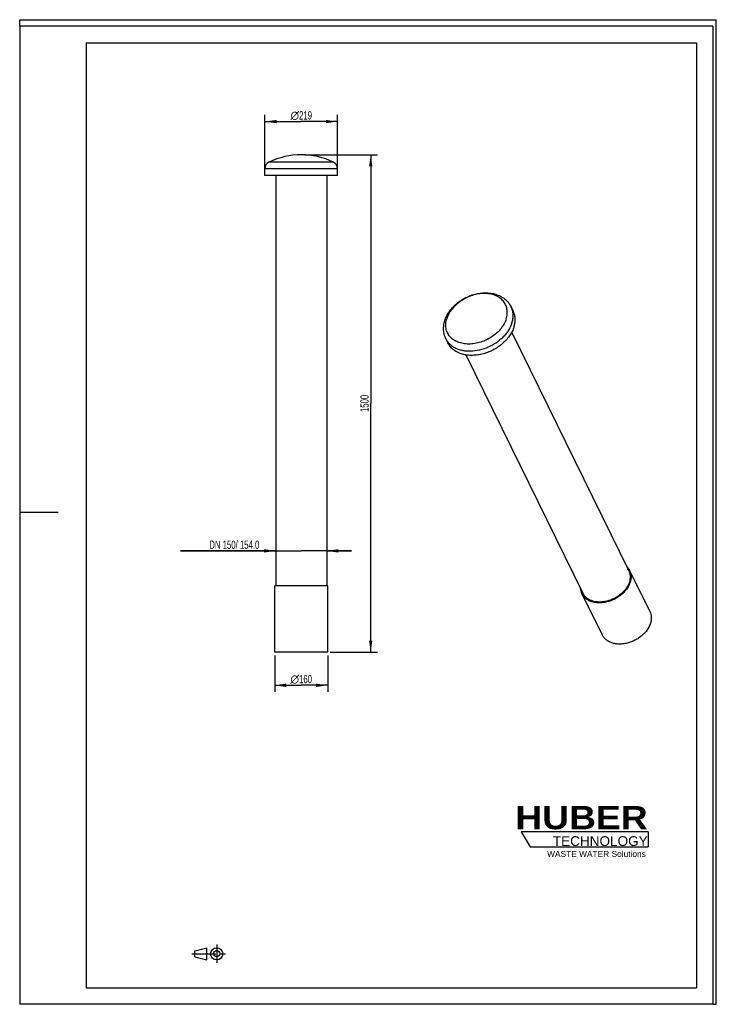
# Model space of a CAD drawing. Header units: millimetres. Extents: x 0 to 2100, y 0 to 2970.
import ezdxf

# ---------------------------------------------------------------- set-up
doc = ezdxf.new("R2010")
doc.units = ezdxf.units.MM
doc.header["$LTSCALE"] = 193.6
doc.linetypes.add('CENTER', pattern=[0.6, 0.375, -0.075, 0.075, -0.075])
doc.layers.get('0').update_dxf_attribs({"linetype": 'CONTINUOUS'})
for name, color, linetype in [('050_DIMENSIONING', 7, 'CONTINUOUS'), ('HUBER_Logo_BL0', 7, 'CONTINUOUS'), ('HUBER_Logo_BL1', 7, 'CONTINUOUS')]:
    doc.layers.add(name, color=color, linetype=linetype)
doc.styles.get("Standard").update_dxf_attribs({"font": 'txt', "width": 0.7})
doc.styles.add('TEXTSTYLE_2', font='ariblk.ttf')
doc.styles.add('TEXTSTYLE_3', font='arial.ttf')
doc.styles.add('TEXTSTYLE_4', font='gdt')
doc.dimstyles.new('DIMSTYLE_1', dxfattribs={"dimtxt": 25, "dimasz": 35, "dimexe": 2, "dimexo": 1, "dimtad": 1, "dimtxsty": 'STANDARD', "dimblk": '_FILLED', "dimblk1": '_FILLED', "dimblk2": '_FILLED', "dimcen": 0.09, "dimazin": 2, "dimtp": 0.5, "dimtm": 0.5, "dimtfac": 1, "dimtofl": 0, "dimtmove": 0, "dimatfit": 3, "dimldrblk": '_FILLED', "dimfxl": 1, "dimtolj": 1, "dimarcsym": 0})
doc.dimstyles.new('DIMSTYLE_2', dxfattribs={"dimtxt": 25, "dimasz": 35, "dimexe": 2, "dimexo": 1, "dimtad": 1, "dimtxsty": 'STANDARD', "dimblk": '_FILLED', "dimblk1": '_FILLED', "dimblk2": '_FILLED', "dimcen": 0.09, "dimazin": 2, "dimtp": 1.2, "dimtm": 1.2, "dimtfac": 1, "dimtofl": 0, "dimtmove": 0, "dimatfit": 3, "dimldrblk": '_FILLED', "dimfxl": 1, "dimtolj": 1, "dimarcsym": 0})

# ---------------------------------------------------------------- blocks, each defined once
blk = doc.blocks.new('HUBER_LOGO_BL0', base_point=(1705.8, 504.8))
at = {"layer": 'HUBER_Logo_BL0', "color": 2, "linetype": 'CONTINUOUS', "attachment_point": 3, "line_spacing_factor": 0.78}
for s, insert, char_height, width, style in [('HUBER\\P\\fArial;\\H29.25;TECHNOLOGY ', (1893.2, 598.3), 70.2, 387.672, 'TEXTSTYLE_2'), ('WASTE WATER Solutions', (1887.6, 462.6), 18, 297.033, 'TEXTSTYLE_3')]:
    blk.add_mtext(s, dxfattribs=dict(at, insert=insert, char_height=char_height, width=width, style=style))
blk = doc.blocks.new('_FILLED')
at = {"color": 0, "linetype": 'BYBLOCK'}
blk.add_solid([(0, 0), (-1, 0.143), (-1, -0.143)], dxfattribs=at)
blk = doc.blocks.new('*D0')
at = {"layer": '050_DIMENSIONING', "color": 2, "linetype": 'CONTINUOUS'}
for p, q in [((768.7, 1052.2), (768.7, 942.2)), ((928.7, 1052.2), (928.7, 942.2)), ((768.7, 962.2), (848.7, 962.2)), ((928.7, 962.2), (848.7, 962.2))]:
    blk.add_line(p, q, dxfattribs=at)
at = {"layer": '050_DIMENSIONING', "color": 2, "linetype": 'CONTINUOUS', "xscale": 35, "yscale": 35, "zscale": 35, "rotation": 180}
blk.add_blockref('_FILLED', (768.7, 962.2), dxfattribs=at)
at = {"layer": '050_DIMENSIONING', "color": 2, "linetype": 'CONTINUOUS', "xscale": 35, "yscale": 35, "zscale": 35}
blk.add_blockref('_FILLED', (928.7, 962.2), dxfattribs=at)
at = {"layer": '050_DIMENSIONING', "color": 2, "linetype": 'CONTINUOUS', "insert": (848.7, 993.5), "char_height": 25, "width": 130.357, "attachment_point": 2, "line_spacing_factor": 0.9, "style": 'TEXTSTYLE_4'}
blk.add_mtext('{\\fgdt;n}\\ftxt;{\\W0.7;160}', dxfattribs=at)
blk = doc.blocks.new('*D1')
at = {"layer": '050_DIMENSIONING', "color": 2, "linetype": 'CONTINUOUS'}
for p, q in [((771.7, 1367.7), (484.3, 1367.7)), ((484.3, 1367.7), (848.7, 1367.7)), ((1000.7, 1367.7), (848.7, 1367.7)), ((925.7, 1367.7), (1000.7, 1367.7))]:
    blk.add_line(p, q, dxfattribs=at)
at = {"layer": '050_DIMENSIONING', "color": 2, "linetype": 'CONTINUOUS', "xscale": 35, "yscale": 35, "zscale": 35}
blk.add_blockref('_FILLED', (771.7, 1367.7), dxfattribs=at)
at = {"layer": '050_DIMENSIONING', "color": 2, "linetype": 'CONTINUOUS', "xscale": 35, "yscale": 35, "zscale": 35, "rotation": 180}
blk.add_blockref('_FILLED', (925.7, 1367.7), dxfattribs=at)
at = {"layer": '050_DIMENSIONING', "color": 2, "linetype": 'CONTINUOUS', "insert": (722.4, 1398.9), "char_height": 25, "width": 357.143, "attachment_point": 3, "line_spacing_factor": 0.9}
blk.add_mtext('DN 150/ 154.0', dxfattribs=at)
blk = doc.blocks.new('*D2')
at = {"layer": '050_DIMENSIONING', "color": 2, "linetype": 'CONTINUOUS'}
for p, q in [((858.7, 2562.7), (1078.2, 2562.7)), ((1058.2, 2562.7), (1058.2, 1812.5)), ((1058.2, 1062.2), (1058.2, 1812.5)), ((936.2, 1062.2), (1078.2, 1062.2))]:
    blk.add_line(p, q, dxfattribs=at)
at = {"layer": '050_DIMENSIONING', "color": 2, "linetype": 'CONTINUOUS', "xscale": 35, "yscale": 35, "zscale": 35}
for p, rotation in [((1058.2, 2562.7), 90), ((1058.2, 1062.2), 270)]:
    blk.add_blockref('_FILLED', p, dxfattribs=dict(at, rotation=rotation))
at = {"layer": '050_DIMENSIONING', "color": 2, "linetype": 'CONTINUOUS', "insert": (1026.9, 1812.5), "char_height": 25, "width": 107.143, "attachment_point": 2, "rotation": 90, "line_spacing_factor": 0.9}
blk.add_mtext('1500', dxfattribs=at)
blk = doc.blocks.new('*D3')
at = {"layer": '050_DIMENSIONING', "color": 2, "linetype": 'CONTINUOUS'}
for p, q in [((739.2, 2510.2), (739.2, 2682.7)), ((958.2, 2510.2), (958.2, 2682.7)), ((739.2, 2662.7), (848.7, 2662.7)), ((958.2, 2662.7), (848.7, 2662.7))]:
    blk.add_line(p, q, dxfattribs=at)
at = {"layer": '050_DIMENSIONING', "color": 2, "linetype": 'CONTINUOUS', "xscale": 35, "yscale": 35, "zscale": 35, "rotation": 180}
blk.add_blockref('_FILLED', (739.2, 2662.7), dxfattribs=at)
at = {"layer": '050_DIMENSIONING', "color": 2, "linetype": 'CONTINUOUS', "xscale": 35, "yscale": 35, "zscale": 35}
blk.add_blockref('_FILLED', (958.2, 2662.7), dxfattribs=at)
at = {"layer": '050_DIMENSIONING', "color": 2, "linetype": 'CONTINUOUS', "insert": (848.7, 2693.9), "char_height": 25, "width": 130.357, "attachment_point": 2, "line_spacing_factor": 0.9, "style": 'TEXTSTYLE_4'}
blk.add_mtext('{\\fgdt;n}\\ftxt;{\\W0.7;219}', dxfattribs=at)
blk = doc.blocks.new('PROJEKTIONSMETHODE_1_BL2', base_point=(570, 152.5))
at = {"color": 2, "linetype": 'CENTER'}
for p, q in [((593.8, 180), (593.8, 125)), ((518.7, 152.5), (621.3, 152.5))]:
    blk.add_line(p, q, dxfattribs=at)
at = {"color": 2, "linetype": 'CONTINUOUS'}
for p, q in [((527.8, 161.7), (564.5, 170.8)), ((527.8, 143.3), (527.8, 161.7)), ((564.5, 134.2), (564.5, 170.8)), ((527.8, 143.3), (564.5, 134.2))]:
    blk.add_line(p, q, dxfattribs=at)
for radius in [18.3, 9.17]:
    blk.add_circle((593.8, 152.5), radius, dxfattribs=at)
blk = doc.blocks.new('HUBER_LOGO_BL1', base_point=(1703, 497.8))
at = {"layer": 'HUBER_Logo_BL1', "color": 5, "linetype": 'CONTINUOUS'}
for p, q in [((1894.2, 520.3), (1511.7, 520.3)), ((1511.7, 520.3), (1538.7, 475.3)), ((1894.2, 520.3), (1894.2, 475.3)), ((1538.7, 475.3), (1894.2, 475.3))]:
    blk.add_line(p, q, dxfattribs=at)

msp = doc.modelspace()

# ---------------------------------------------------------------- linework, layer by layer
at = {"color": 7, "linetype": 'CONTINUOUS'}
for p, q in [((0, 2950), (0, 2970)), ((0, 2970), (2100, 2970)), ((2100, 0), (2100, 2970)), ((739.185, 2500.25), (739.185, 2520.25)), ((958.185, 2500.25), (739.185, 2500.25)), ((771.685, 2500.25), (771.685, 1262.25)), ((925.685, 2500.25), (925.685, 1262.25)), ((958.185, 2500.25), (958.185, 2520.25)), ((1481.496, 2103.867), (1487.597, 2091.435)), ((1483.148, 2026.729), (1836.062, 1307.564)), ((1284.893, 2007.388), (1290.994, 1994.956)), ((1344.904, 1958.87), (1697.812, 1239.72)), ((1838.756, 1308.886), (1899.764, 1184.564)), ((928.685, 1262.25), (768.685, 1262.25)), ((768.685, 1062.25), (768.685, 1262.25)), ((928.685, 1062.25), (928.685, 1262.25)), ((1826.239, 1251.735), (1826.428, 1251.348)), ((1695.119, 1238.399), (1756.127, 1114.077)), ((928.685, 1062.25), (768.685, 1062.25)), ((2090, 0), (2100, 0))]:
    msp.add_line(p, q, dxfattribs=at)
at = {"color": 3, "linetype": 'CONTINUOUS'}
for p, q in [((0, 2950), (0, 0)), ((2090, 2950), (0, 2950)), ((2090, 2950), (2090, 0)), ((0, 1485), (116, 1485)), ((2090, 0), (0, 0))]:
    msp.add_line(p, q, dxfattribs=at)
at = {"color": 5, "linetype": 'CONTINUOUS'}
for p, q in [((200, 2900), (200, 50)), ((200, 2900), (2040, 2900)), ((2040, 2900), (2040, 50)), ((200, 50), (2040, 50))]:
    msp.add_line(p, q, dxfattribs=at)
at = {"color": 9, "linetype": 'CONTINUOUS'}
for p, q in [((946.007, 2539.88), (751.363, 2539.88)), ((958.185, 2520.25), (739.185, 2520.25)), ((1840.622, 1273.642), (1838.319, 1273.642))]:
    msp.add_line(p, q, dxfattribs=at)
at = {"color": 7, "linetype": 'CONTINUOUS'}
for centre, radius, start, end in [((848.685, 2343.581), 219.1, 63.628417, 116.371583), ((761.095, 2520.25), 21.91, 116.371583, 180), ((936.275, 2520.25), 21.91, 0, 63.628417), ((1800.059, 1289.883), 40.611, 26.155103, 35.003472), ((1733.722, 1257.339), 40.5, 197.13125, 206.13427)]:
    msp.add_arc(centre, radius, start, end, dxfattribs=at)
for points, knots in [([(1281.585, 2062.096), (1283.073, 2066.91), (1286.929, 2076.433), (1294.924, 2089.832), (1304.977, 2102.312), (1320.87, 2117.494), (1339.69, 2129.768), (1360.248, 2138.547), (1376.262, 2143.243), (1392.466, 2145.905), (1408.519, 2146.444), (1424.083, 2144.795), (1438.818, 2140.92), (1452.369, 2134.81), (1464.349, 2126.511), (1474.338, 2116.178), (1479.419, 2108.099), (1481.496, 2103.867)], [0, 0, 0, 0, 0.06026418, 0.12227524, 0.1860362, 0.25134123, 0.38465057, 0.45176986, 0.51831944, 0.58376366, 0.64769605, 0.70989021, 0.77032756, 0.82919019, 0.8868132, 0.94360921, 1, 1, 1, 1]), ([(1490.151, 2043.195), (1491.438, 2047.357), (1493.321, 2055.713), (1493.888, 2068.305), (1492.098, 2080.368), (1489.332, 2087.899), (1487.597, 2091.435)], [0, 0, 0, 0, 0.26442493, 0.51708374, 0.76091569, 1, 1, 1, 1]), ([(1284.893, 2007.388), (1282.869, 2011.512), (1280.458, 2018.046), (1278.6, 2027.091), (1277.628, 2036.372), (1278.103, 2048.228), (1280.173, 2057.525), (1281.585, 2062.096)], [0, 0, 0, 0, 0.245679, 0.36919167, 0.49333098, 0.74409894, 1, 1, 1, 1]), ([(1490.151, 2043.195), (1488.71, 2038.532), (1484.91, 2029.208), (1476.97, 2015.971), (1466.844, 2003.427), (1450.625, 1987.9), (1431.351, 1975.204), (1410.255, 1965.959), (1393.839, 1960.919), (1377.307, 1957.932), (1361.061, 1957.072), (1345.502, 1958.368), (1331.012, 1961.798), (1317.953, 1967.293), (1306.66, 1974.741), (1297.445, 1983.966), (1292.842, 1991.19), (1290.993, 1994.956)], [0, 0, 0, 0, 0.05898082, 0.12103579, 0.18592814, 0.25318293, 0.3918131, 0.46181824, 0.53108574, 0.59882328, 0.66434352, 0.72712256, 0.78686004, 0.84353766, 0.89746626, 0.94930146, 1, 1, 1, 1]), ([(1829.183, 1321.604), (1831.162, 1319.787), (1834.779, 1315.827), (1837.591, 1311.258), (1838.756, 1308.886)], [0, 0, 0, 0, 0.50417463, 1, 1, 1, 1]), ([(1836.062, 1307.564), (1837.283, 1305.078), (1839.227, 1299.782), (1840.486, 1291.3), (1840.088, 1282.445), (1838.763, 1276.569), (1837.859, 1273.642)], [0, 0, 0, 0, 0.23908433, 0.48291624, 0.73557493, 1, 1, 1, 1]), ([(1836.511, 1307.784), (1837.739, 1305.282), (1839.697, 1299.952), (1840.964, 1291.414), (1840.563, 1282.502), (1839.23, 1276.588), (1838.319, 1273.642)], [0, 0, 0, 0, 0.23908432, 0.48291625, 0.73557495, 1, 1, 1, 1]), ([(1838.756, 1308.886), (1840.023, 1306.302), (1842.044, 1300.8), (1843.352, 1291.988), (1842.938, 1282.787), (1841.562, 1276.683), (1840.622, 1273.642)], [0, 0, 0, 0, 0.23908433, 0.48291624, 0.73557493, 1, 1, 1, 1]), ([(1695.119, 1238.399), (1693.954, 1240.772), (1692.06, 1245.795), (1691.141, 1251.081), (1690.915, 1253.76)], [0, 0, 0, 0, 0.49582139, 1, 1, 1, 1]), ([(1840.622, 1273.642), (1838.468, 1266.672), (1833.214, 1256.497), (1823.597, 1244.593), (1814.789, 1236.158), (1804.793, 1228.668), (1790.25, 1220.2), (1774.412, 1214.282), (1758.18, 1211.349), (1746.309, 1210.721), (1734.942, 1211.668), (1724.356, 1214.173), (1714.815, 1218.188), (1706.564, 1223.63), (1699.832, 1230.369), (1696.469, 1235.647), (1695.119, 1238.399)], [0, 0, 0, 0, 0.12072099, 0.18563641, 0.2529151, 0.32190392, 0.3918306, 0.5309188, 0.59868043, 0.664224, 0.72702539, 0.78678415, 0.84348196, 0.89742977, 0.94928343, 1, 1, 1, 1]), ([(1838.319, 1273.642), (1836.232, 1266.889), (1831.143, 1257.033), (1821.826, 1245.501), (1813.294, 1237.329), (1803.61, 1230.073), (1789.521, 1221.87), (1774.18, 1216.137), (1758.45, 1213.296), (1743.487, 1212.501), (1729.068, 1214.608), (1716.445, 1219.921), (1708.451, 1225.193), (1701.929, 1231.722), (1698.671, 1236.835), (1697.363, 1239.5)], [0, 0, 0, 0, 0.12076265, 0.18570047, 0.25300239, 0.32201502, 0.39196582, 0.53110202, 0.59888703, 0.66445319, 0.78671062, 0.84342798, 0.89739439, 0.94926593, 1, 1, 1, 1]), ([(1837.859, 1273.642), (1835.785, 1266.933), (1830.728, 1257.14), (1821.472, 1245.682), (1812.995, 1237.564), (1803.373, 1230.354), (1789.375, 1222.204), (1774.134, 1216.508), (1758.504, 1213.686), (1743.639, 1212.896), (1729.313, 1214.989), (1716.771, 1220.267), (1708.828, 1225.505), (1702.349, 1231.992), (1699.111, 1237.072), (1697.812, 1239.72)], [0, 0, 0, 0, 0.12076263, 0.18570043, 0.25300233, 0.32201494, 0.39196573, 0.53110192, 0.59888693, 0.6644531, 0.78671057, 0.84342795, 0.89739438, 0.94926593, 1, 1, 1, 1]), ([(1899.764, 1184.564), (1901.032, 1181.98), (1903.052, 1176.478), (1904.36, 1167.666), (1903.946, 1158.465), (1902.57, 1152.361), (1901.63, 1149.32)], [0, 0, 0, 0, 0.23908433, 0.48291624, 0.73557493, 1, 1, 1, 1]), ([(1901.63, 1149.32), (1899.476, 1142.35), (1894.222, 1132.175), (1884.605, 1120.271), (1875.797, 1111.836), (1865.801, 1104.346), (1851.258, 1095.878), (1835.42, 1089.96), (1819.188, 1087.027), (1807.317, 1086.399), (1795.95, 1087.346), (1785.364, 1089.851), (1775.824, 1093.866), (1767.573, 1099.308), (1760.84, 1106.047), (1757.477, 1111.325), (1756.127, 1114.077)], [0, 0, 0, 0, 0.12072099, 0.18563641, 0.2529151, 0.32190392, 0.3918306, 0.5309188, 0.59868043, 0.664224, 0.72702539, 0.78678415, 0.84348196, 0.89742977, 0.94928343, 1, 1, 1, 1])]:
    msp.add_open_spline(points, degree=3, knots=knots, dxfattribs=at)
at = {"color": 9, "linetype": 'CONTINUOUS'}
for points, knots in [([(1466.846, 2067.83), (1468.337, 2072.654), (1469.821, 2080.06), (1469.978, 2089.909), (1469.197, 2096.991), (1467.523, 2103.793), (1464.97, 2110.25), (1461.565, 2116.294), (1457.342, 2121.866), (1452.344, 2126.91), (1444.613, 2132.948), (1433.158, 2138.905), (1417.549, 2143.169), (1400.46, 2144.551), (1382.529, 2143.023), (1364.416, 2138.656), (1346.794, 2131.617), (1330.321, 2122.172), (1315.61, 2110.672), (1303.213, 2097.538), (1293.601, 2083.257), (1289.157, 2072.976), (1287.567, 2067.83)], [0, 0, 0, 0, 0.05725015, 0.08468097, 0.11146898, 0.13779837, 0.163881, 0.18994429, 0.2162169, 0.24291422, 0.2702258, 0.32717699, 0.38791916, 0.45254008, 0.52057071, 0.59112328, 0.66303396, 0.73500031, 0.80571436, 0.87399546, 0.93892722, 1, 1, 1, 1]), ([(1484.051, 2055.628), (1485.337, 2059.79), (1487.221, 2068.145), (1487.787, 2080.738), (1485.997, 2092.8), (1483.231, 2100.331), (1481.496, 2103.867)], [0, 0, 0, 0, 0.26442495, 0.51708375, 0.76091567, 1, 1, 1, 1]), ([(1466.846, 2067.83), (1465.256, 2062.683), (1460.812, 2052.403), (1451.2, 2038.122), (1438.803, 2024.987), (1424.092, 2013.487), (1407.618, 2004.042), (1389.997, 1997.004), (1371.884, 1992.637), (1353.953, 1991.108), (1336.864, 1992.491), (1321.255, 1996.754), (1309.799, 2002.712), (1302.069, 2008.75), (1297.071, 2013.793), (1292.848, 2019.365), (1289.443, 2025.41), (1286.89, 2031.866), (1285.216, 2038.669), (1284.435, 2045.751), (1284.592, 2055.6), (1286.076, 2063.006), (1287.567, 2067.83)], [0, 0, 0, 0, 0.06107278, 0.12600454, 0.19428564, 0.26499969, 0.33696604, 0.40887672, 0.47942929, 0.54745992, 0.61208084, 0.67282301, 0.7297742, 0.75708578, 0.7837831, 0.81005571, 0.836119, 0.86220163, 0.88853102, 0.91531903, 0.94274985, 1, 1, 1, 1]), ([(1484.051, 2055.628), (1481.682, 2047.963), (1476.346, 2036.703), (1466.719, 2023.042), (1454.922, 2009.651), (1437.188, 1994.89), (1412.748, 1981.31), (1386.414, 1972.477), (1363.9, 1969.504), (1346.518, 1970.058), (1334.263, 1971.88), (1322.805, 1975.089), (1315.673, 1978.187), (1312.322, 1979.956)], [0, 0, 0, 0, 0.11526073, 0.17652588, 0.23986838, 0.37117095, 0.50573081, 0.63934991, 0.76799282, 0.82951062, 0.88873709, 0.9455547, 1, 1, 1, 1]), ([(1312.322, 1979.956), (1309.3, 1981.552), (1303.559, 1985.105), (1295.949, 1991.577), (1289.612, 1999), (1286.296, 2004.529), (1284.893, 2007.388)], [0, 0, 0, 0, 0.26015371, 0.51188271, 0.75753555, 1, 1, 1, 1])]:
    msp.add_open_spline(points, degree=3, knots=knots, dxfattribs=at)

# ---------------------------------------------------------------- block references
at = {"color": 2, "linetype": 'CONTINUOUS'}
msp.add_blockref('PROJEKTIONSMETHODE_1_BL2', (570, 152.5), dxfattribs=at)
at = {"layer": 'HUBER_Logo_BL0'}
msp.add_blockref('HUBER_LOGO_BL0', (1705.796, 504.774), dxfattribs=at)
at = {"layer": 'HUBER_Logo_BL1'}
msp.add_blockref('HUBER_LOGO_BL1', (1702.984, 497.753), dxfattribs=at)

# ---------------------------------------------------------------- dimensions: what is measured, and where the dimension line sits
at = {"layer": '050_DIMENSIONING', "color": 2, "linetype": 'CONTINUOUS'}
for base, p1, p2, text, picture, middle in [((739.185, 2662.681), (958.185, 2509.25), (739.185, 2509.25), '%%c<>', '*D3', (848.685, 2662.681)), ((771.685, 1367.696), (925.685, 1262.25), (771.685, 1262.25), 'DN 150/ <>.0', '*D1', (603.319, 1367.696)), ((768.685, 962.25), (928.685, 1053.25), (768.685, 1053.25), '%%c<>', '*D0', (848.685, 962.25))]:
    dim = msp.add_linear_dim(base=base, p1=p1, p2=p2, angle=180, text=text, dimstyle='DIMSTYLE_1', dxfattribs=at)
    dim.commit()
    dim.dimension.update_dxf_attribs({"geometry": picture, "text_midpoint": middle, "dimtype": 160})
dim = msp.add_linear_dim(base=(1058.185, 1062.25), p1=(857.685, 2562.681), p2=(935.185, 1062.25), angle=270, dimstyle='DIMSTYLE_2', dxfattribs=at)
dim.commit()
dim.dimension.update_dxf_attribs({"geometry": '*D2', "text_midpoint": (1058.185, 1808.894), "dimtype": 160})

doc.saveas('drawing.dxf')
